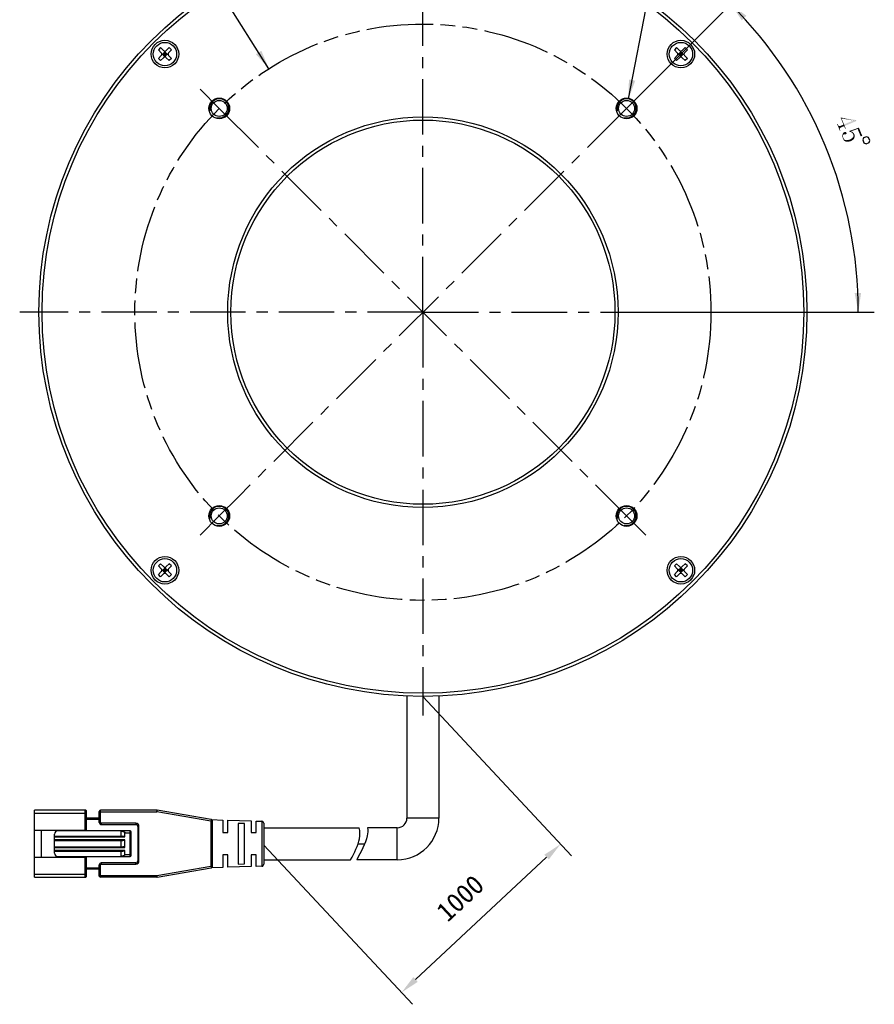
# Model space of a CAD drawing. Header units: millimetres. Extents: x 74 to 208, y 23 to 254.
# Tile 1 of 4: x 74 to 208, y 23 to 176. Entities that reach past the tile are written whole.
import ezdxf

# ---------------------------------------------------------------- set-up
doc = ezdxf.new("R2010")
doc.units = ezdxf.units.MM
doc.header["$LTSCALE"] = 23.1
doc.header["$PDMODE"] = 3
doc.header["$PDSIZE"] = 8
doc.linetypes.add('CENTER', pattern=[0.6, 0.375, -0.075, 0.075, -0.075])
doc.linetypes.add('PHANTOM', pattern=[0.8, 0.45, -0.05, 0.1, -0.05, 0.1, -0.05])
doc.layers.get('0').update_dxf_attribs({"linetype": 'CONTINUOUS'})
doc.layers.get('Defpoints').update_dxf_attribs({"linetype": 'CONTINUOUS'})
for name, color, linetype in [('00_COMPONENTS', 7, 'CONTINUOUS'), ('03_ALL_AXES', 7, 'CONTINUOUS'), ('07_ALL_HOLES', 7, 'CONTINUOUS'), ('51__DRAFT_DIMS', 7, 'CONTINUOUS')]:
    doc.layers.add(name, color=color, linetype=linetype)
doc.styles.get("Standard").update_dxf_attribs({"font": 'simfang.ttf'})
doc.dimstyles.new('DIMSTYLE_3', dxfattribs={"dimtxt": 3, "dimasz": 3, "dimexe": 2.5, "dimexo": 0.5, "dimgap": 3, "dimtad": 1, "dimdec": 1, "dimdsep": 46, "dimtxsty": 'STANDARD', "dimblk": '_FILLED', "dimblk1": '_FILLED', "dimblk2": '_FILLED', "dimcen": 0.09, "dimclrt": 3, "dimazin": 2, "dimtp": 0.5, "dimtm": 0.5, "dimtfac": 1, "dimtdec": -1, "dimtofl": 0, "dimtmove": 0, "dimatfit": 3, "dimldrblk": '_FILLED', "dimfxl": 1, "dimtolj": 1, "dimarcsym": 0})
doc.dimstyles.new('DIMSTYLE_4', dxfattribs={"dimtxt": 3, "dimasz": 3, "dimexe": 2.5, "dimexo": 0.5, "dimtad": 1, "dimdsep": 46, "dimtxsty": 'STANDARD', "dimblk": '_FILLED', "dimblk1": '_FILLED', "dimblk2": '_FILLED', "dimcen": 0.09, "dimclrt": 3, "dimazin": 2, "dimtp": 0.1, "dimtm": 0.1, "dimtfac": 1, "dimtofl": 0, "dimtmove": 0, "dimatfit": 1, "dimldrblk": '_FILLED', "dimfxl": 1, "dimtolj": 1, "dimarcsym": 0})

# ---------------------------------------------------------------- blocks, each defined once
blk = doc.blocks.new('*D4')
at = {"layer": '51__DRAFT_DIMS', "color": 4}
for p, q in [((169.62, 162.77), (187.31, 180.47)), ((173.12, 130.6), (207.97, 130.6))]:
    blk.add_line(p, q, dxfattribs=at)
for start, end in [(22.5, 45), (0, 22.5)]:
    blk.add_arc((137.45, 130.6), 68.02, start, end, dxfattribs=at)
for points in [[(187.98, 176.88), (185.55, 178.7), (187.26, 176.18)], [(204.9, 133.59), (205.47, 130.6), (205.9, 133.61)]]:
    blk.add_solid(points, dxfattribs=at)
blk = doc.blocks.new('_FILLED')
at = {"color": 0, "linetype": 'ByBlock'}
blk.add_solid([(0, 0), (-1, 0.167), (-1, -0.167)], dxfattribs=at)
blk = doc.blocks.new('*D5')
at = {"layer": '51__DRAFT_DIMS', "color": 4}
for p, q in [((169.55, 163.89), (174.29, 188.22)), ((174.29, 188.22), (177.79, 188.22)), ((177.79, 188.22), (189.61, 188.22))]:
    blk.add_line(p, q, dxfattribs=at)
at = {"layer": '51__DRAFT_DIMS', "color": 4, "xscale": 3, "yscale": 3, "zscale": 3, "rotation": 258.9738099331}
blk.add_blockref('_FILLED', (169.55, 163.89), dxfattribs=at)
blk = doc.blocks.new('*D6')
at = {"color": 4}
for p, q in [((99.23, 185.44), (87.82, 185.44)), ((102.73, 185.44), (99.23, 185.44)), ((113.38, 168.62), (102.73, 185.44))]:
    blk.add_line(p, q, dxfattribs=at)
at = {"color": 4, "xscale": 3, "yscale": 3, "zscale": 3, "rotation": 302.3344566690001}
blk.add_blockref('_FILLED', (113.38, 168.62), dxfattribs=at)
blk = doc.blocks.new('*D12')
at = {"layer": '51__DRAFT_DIMS', "color": 0, "lineweight": -2}
for p, q in [((137.45, 70.6), (160.67, 45.72)), ((112.59, 47.39), (135.81, 22.52)), ((136.29, 26.39), (156.77, 45.5))]:
    blk.add_line(p, q, dxfattribs=at)
at = {"layer": 'Defpoints', "color": 0}
for p in [(137.1, 70.96), (112.25, 47.76), (158.96, 47.55)]:
    blk.add_point(p, dxfattribs=at)
at = {"layer": '51__DRAFT_DIMS', "color": 0, "linetype": 'ByBlock', "lineweight": -2, "xscale": 3, "yscale": 3, "zscale": 3}
for p, rotation in [((158.96, 47.55), 43.03004363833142), ((134.1, 24.35), 223.0300436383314)]:
    blk.add_blockref('_FILLED', p, dxfattribs=dict(at, rotation=rotation))
at = {"layer": '51__DRAFT_DIMS', "color": 3, "insert": (143.27, 39.09), "char_height": 3, "attachment_point": 5, "rotation": 43.03}
blk.add_mtext('\\A1;1000{}{{\\H0.7x;}{}}', dxfattribs=at)

msp = doc.modelspace()

# ---------------------------------------------------------------- linework, layer by layer
at = {"layer": '00_COMPONENTS', "color": 7}
for p, q in [((96.46918, 171.92878), (96.11563, 171.57523)), ((96.11563, 171.57523), (96.57525, 171.11561)), ((96.57525, 170.69134), (96.11563, 170.23172)), ((96.46918, 171.92878), (96.9288, 171.46916)), ((96.66311, 170.90347), (97.61875, 170.90347)), ((97.14093, 171.25703), (96.78738, 170.90347)), ((97.14093, 170.54992), (96.78738, 170.90347)), ((97.31771, 171.08025), (96.96415, 170.7267)), ((96.96415, 171.08025), (97.31771, 170.7267)), ((97.14093, 170.42566), (97.14093, 171.38129)), ((97.49448, 170.90347), (97.14093, 171.25703)), ((97.49448, 170.90347), (97.14093, 170.54992)), ((97.81268, 171.92878), (97.35306, 171.46916)), ((98.16624, 171.57523), (97.70662, 171.11561)), ((97.70662, 170.69134), (98.16624, 170.23172)), ((98.16624, 171.57523), (97.81268, 171.92878)), ((177.07935, 171.92878), (176.7258, 171.57523)), ((176.7258, 171.57523), (177.18542, 171.11561)), ((177.18542, 170.69134), (176.7258, 170.23172)), ((177.07935, 171.92878), (177.53897, 171.46916)), ((177.27329, 170.90347), (178.22892, 170.90347)), ((177.7511, 171.25703), (177.39755, 170.90347)), ((177.7511, 170.54992), (177.39755, 170.90347)), ((177.92788, 171.08025), (177.57433, 170.7267)), ((177.57433, 171.08025), (177.92788, 170.7267)), ((177.7511, 170.42566), (177.7511, 171.38129)), ((178.10466, 170.90347), (177.7511, 171.25703)), ((178.10466, 170.90347), (177.7511, 170.54992)), ((178.42286, 171.92878), (177.96324, 171.46916)), ((178.77641, 171.57523), (178.31679, 171.11561)), ((178.31679, 170.69134), (178.77641, 170.23172)), ((178.77641, 171.57523), (178.42286, 171.92878)), ((96.46918, 169.87817), (96.11563, 170.23172)), ((96.9288, 170.33779), (96.46918, 169.87817)), ((97.35306, 170.33779), (97.81268, 169.87817)), ((98.16624, 170.23172), (97.81268, 169.87817)), ((177.07935, 169.87817), (176.7258, 170.23172)), ((177.53897, 170.33779), (177.07935, 169.87817)), ((177.96324, 170.33779), (178.42286, 169.87817)), ((178.77641, 170.23172), (178.42286, 169.87817)), ((96.46918, 91.31861), (96.11563, 90.96505)), ((96.11563, 90.96505), (96.57525, 90.50543)), ((96.46918, 91.31861), (96.9288, 90.85899)), ((97.14093, 89.81548), (97.14093, 90.77112)), ((97.81268, 91.31861), (97.35306, 90.85899)), ((98.16624, 90.96505), (97.70662, 90.50543)), ((98.16624, 90.96505), (97.81268, 91.31861)), ((177.07935, 91.31861), (176.7258, 90.96505)), ((176.7258, 90.96505), (177.18542, 90.50543)), ((177.07935, 91.31861), (177.53897, 90.85899)), ((177.7511, 89.81548), (177.7511, 90.77112)), ((178.42286, 91.31861), (177.96324, 90.85899)), ((178.77641, 90.96505), (178.31679, 90.50543)), ((178.77641, 90.96505), (178.42286, 91.31861)), ((96.57525, 90.08117), (96.11563, 89.62155)), ((96.46918, 89.268), (96.11563, 89.62155)), ((96.9288, 89.72762), (96.46918, 89.268)), ((96.66311, 90.2933), (97.61875, 90.2933)), ((97.14093, 90.64685), (96.78738, 90.2933)), ((97.14093, 89.93975), (96.78738, 90.2933)), ((96.96415, 90.47008), (97.31771, 90.11652)), ((97.31771, 90.47008), (96.96415, 90.11652)), ((97.49448, 90.2933), (97.14093, 90.64685)), ((97.49448, 90.2933), (97.14093, 89.93975)), ((97.35306, 89.72762), (97.81268, 89.268)), ((97.70662, 90.08117), (98.16624, 89.62155)), ((98.16624, 89.62155), (97.81268, 89.268)), ((177.18542, 90.08117), (176.7258, 89.62155)), ((177.07935, 89.268), (176.7258, 89.62155)), ((177.53897, 89.72762), (177.07935, 89.268)), ((177.27329, 90.2933), (178.22892, 90.2933)), ((177.7511, 90.64685), (177.39755, 90.2933)), ((177.7511, 89.93975), (177.39755, 90.2933)), ((177.57433, 90.47008), (177.92788, 90.11652)), ((177.92788, 90.47008), (177.57433, 90.11652)), ((178.10466, 90.2933), (177.7511, 90.64685)), ((178.10466, 90.2933), (177.7511, 89.93975)), ((177.96324, 89.72762), (178.42286, 89.268)), ((178.31679, 90.08117), (178.77641, 89.62155)), ((178.77641, 89.62155), (178.42286, 89.268)), ((134.94602, 70.65372), (134.94602, 51.59839)), ((139.94602, 70.6591), (139.94602, 51.59839)), ((84.68627, 52.84839), (76.78627, 52.84839)), ((76.78627, 42.34839), (76.78627, 52.84839)), ((84.88627, 49.72339), (84.88627, 52.64839)), ((86.88627, 50.89839), (86.88627, 52.64839)), ((95.8606, 52.84839), (87.08627, 52.84839)), ((104.33724, 51.39132), (95.91159, 52.84402)), ((86.88627, 51.59839), (84.88627, 51.59839)), ((104.44061, 51.35294), (106.18628, 51.29839)), ((104.58627, 44.10109), (104.58627, 51.0957)), ((106.18627, 51.29839), (106.18627, 49.34852)), ((106.98627, 51.27339), (110.58628, 51.16089)), ((106.98627, 49.34839), (106.98627, 51.27339)), ((108.58627, 50.77285), (108.58627, 44.42393)), ((109.58628, 50.73711), (108.58628, 50.77285)), ((110.58627, 51.16089), (110.58627, 49.34853)), ((111.38588, 51.1359), (112.29564, 51.10747)), ((111.38588, 49.34839), (111.38588, 51.1359)), ((112.58627, 50.80774), (112.58627, 44.38903)), ((76.78627, 49.72339), (84.88627, 49.72339)), ((77.78627, 49.72339), (77.78627, 45.47339)), ((91.68627, 49.59839), (80.38627, 49.59839)), ((83.78627, 49.59839), (83.78627, 49.72339)), ((87.18627, 50.59839), (92.58627, 50.59839)), ((90.28627, 49.59839), (90.28627, 49.58123)), ((90.28627, 48.74839), (90.28627, 49.58123)), ((90.88627, 48.64839), (90.88627, 49.29839)), ((91.88627, 45.79839), (91.88627, 49.39839)), ((92.88627, 50.29839), (92.88627, 44.89839)), ((106.18628, 49.34839), (106.98628, 49.34839)), ((109.58627, 44.45951), (109.58627, 50.73711)), ((110.58628, 49.34839), (111.38589, 49.34839)), ((112.58627, 50.09839), (127.47746, 50.09839)), ((133.44602, 50.09839), (128.81152, 50.09839)), ((79.88627, 46.09839), (79.88627, 49.09839)), ((79.88627, 48.74839), (90.58627, 48.74839)), ((79.88627, 48.09839), (90.58627, 48.09839)), ((90.28627, 47.09839), (90.28627, 48.09839)), ((90.88627, 46.99839), (90.88627, 48.19839)), ((79.88627, 47.09839), (90.58627, 47.09839)), ((79.88627, 46.44839), (90.58627, 46.44839)), ((90.28627, 45.59839), (90.28627, 46.44839)), ((90.88627, 45.89839), (90.88627, 46.54839)), ((76.78627, 45.47339), (84.88627, 45.47339)), ((80.38627, 45.59839), (91.68627, 45.59839)), ((83.78627, 45.47339), (83.78627, 45.59839)), ((84.88627, 42.54839), (84.88627, 45.47339)), ((92.58627, 44.59839), (87.18627, 44.59839)), ((106.18627, 45.84839), (106.18627, 43.89839)), ((106.98628, 45.84839), (106.18628, 45.84839)), ((106.98627, 43.92339), (106.98627, 45.84826)), ((110.58627, 45.84839), (110.58627, 44.03589)), ((111.38589, 45.84839), (110.58628, 45.84839)), ((111.38588, 44.06088), (111.38588, 45.84825)), ((112.58627, 45.09839), (126.15681, 45.09839)), ((133.44602, 45.09839), (127.09989, 45.09839)), ((86.88627, 43.59839), (84.88627, 43.59839)), ((86.88627, 42.54839), (86.88627, 44.29839)), ((95.91157, 42.35275), (104.33725, 43.80545)), ((106.18627, 43.89839), (104.44064, 43.84384)), ((110.58627, 44.03589), (106.98628, 43.92339)), ((108.58628, 44.42393), (109.58628, 44.45951)), ((112.29564, 44.08931), (111.38589, 44.06088)), ((76.78627, 42.34839), (84.68627, 42.34839)), ((95.86058, 42.34839), (87.08627, 42.34839))]:
    msp.add_line(p, q, dxfattribs=at)
at = {"layer": '00_COMPONENTS', "color": 4}
for p, q in [((76.78627, 52.34839), (84.88627, 52.34839)), ((84.68627, 49.72339), (84.68627, 52.84839)), ((86.88627, 52.54839), (95.8606, 52.54839)), ((87.08627, 50.89839), (87.08627, 52.84839)), ((95.8606, 52.84839), (95.8606, 52.54839)), ((95.8606, 52.54839), (95.91159, 52.84402)), ((104.28627, 51.09569), (95.8606, 52.54839)), ((86.88627, 51.39839), (84.88627, 51.39839)), ((86.88627, 50.89839), (87.08627, 50.89839)), ((92.58627, 50.79839), (87.18627, 50.79839)), ((87.18627, 50.79839), (87.18627, 50.59839)), ((92.58627, 50.79839), (92.58627, 50.59839)), ((104.33724, 51.39132), (104.28627, 51.09569)), ((104.28627, 51.09569), (104.58627, 51.09569)), ((104.28627, 51.09569), (104.28627, 44.10109)), ((112.29564, 51.10747), (112.29564, 44.08931)), ((139.94602, 51.59839), (134.94602, 51.59839)), ((90.88627, 49.29839), (91.88627, 49.29839)), ((91.68627, 45.59839), (91.68627, 49.59839)), ((93.08627, 50.29839), (92.88627, 50.29839)), ((93.08627, 44.89839), (93.08627, 50.29839)), ((133.44602, 45.09839), (133.44602, 50.09839)), ((79.88627, 48.64839), (90.88627, 48.64839)), ((90.88627, 48.19839), (79.88627, 48.19839)), ((79.88627, 46.99839), (90.88627, 46.99839)), ((90.88627, 46.54839), (79.88627, 46.54839)), ((127.31684, 47.59839), (128.36091, 47.59839)), ((84.68627, 42.34839), (84.68627, 45.47339)), ((87.18627, 44.59839), (87.18627, 44.39839)), ((90.88627, 45.89839), (91.88627, 45.89839)), ((92.58627, 44.39839), (92.58627, 44.59839)), ((93.08627, 44.89839), (92.88627, 44.89839)), ((86.88627, 43.79839), (84.88627, 43.79839)), ((87.08627, 44.29839), (86.88627, 44.29839)), ((87.08627, 42.34839), (87.08627, 44.29839)), ((87.18627, 44.39839), (92.58627, 44.39839)), ((95.8606, 42.64839), (104.28627, 44.10109)), ((104.58627, 44.10109), (104.28627, 44.10109)), ((104.28627, 44.10109), (104.33725, 43.80545)), ((76.78627, 42.84839), (84.88627, 42.84839)), ((86.88627, 42.64839), (95.8606, 42.64839)), ((95.86059, 42.4983), (95.86058, 42.34839)), ((95.8606, 42.64839), (95.86059, 42.4983)), ((95.91157, 42.35275), (95.8606, 42.64839))]:
    msp.add_line(p, q, dxfattribs=at)
at = {"layer": '00_COMPONENTS', "color": 7}
for centre, radius in [((137.44602, 130.59839), 60), ((137.44602, 130.59839), 59.5), ((97.14093, 170.90347), 2.15), ((97.14093, 170.90347), 1.825), ((177.7511, 170.90347), 2.15), ((177.7511, 170.90347), 1.825), ((105.62621, 162.41819), 1.625), ((105.62621, 162.41819), 1.25), ((169.26582, 162.41819), 1.625), ((169.26582, 162.41819), 1.25), ((137.44602, 130.59839), 30.5), ((137.44602, 130.59839), 30), ((105.62621, 98.77858), 1.625), ((105.62621, 98.77858), 1.25), ((169.26582, 98.77858), 1.625), ((169.26582, 98.77858), 1.25), ((97.14093, 90.2933), 2.15), ((177.7511, 90.2933), 2.15), ((97.14093, 90.2933), 1.825), ((177.7511, 90.2933), 1.825)]:
    msp.add_circle(centre, radius, dxfattribs=at)
for centre, radius, start, end in [((96.36311, 170.90347), 0.3, 315, 45), ((97.14093, 171.68129), 0.3, 225, 315), ((97.91875, 170.90347), 0.3, 135, 225), ((176.97329, 170.90347), 0.3, 315, 45), ((177.7511, 171.68129), 0.3, 225, 315), ((178.52892, 170.90347), 0.3, 135, 225), ((97.14093, 170.12566), 0.3, 45, 135), ((177.7511, 170.12566), 0.3, 45, 135), ((97.14093, 91.07112), 0.3, 225, 315), ((177.7511, 91.07112), 0.3, 225, 315), ((96.36311, 90.2933), 0.3, 315, 45), ((97.14093, 89.51548), 0.3, 45, 135), ((97.91875, 90.2933), 0.3, 135, 225), ((176.97329, 90.2933), 0.3, 315, 45), ((177.7511, 89.51548), 0.3, 45, 135), ((178.52892, 90.2933), 0.3, 135, 225), ((84.68627, 52.64839), 0.2, 359.9998736, 89.9999992), ((87.08627, 52.64839), 0.2, 90, 179.9999991), ((95.8606, 52.54839), 0.3, 80.2090251, 90.0001031), ((87.18627, 50.89839), 0.3, 180.0000011, 269.9999993), ((104.28627, 51.09569), 0.3, 0.0062155, 80.2176628), ((112.28627, 50.80762), 0.3, 0.0527126, 88.2099508), ((133.44602, 51.59839), 6.5, 270, 360), ((133.44602, 51.59839), 1.5, 270, 360), ((80.38627, 49.09839), 0.5, 90, 180), ((90.02598, 47.36911), 2.22738, 81.7052966, 83.2889845), ((91.68627, 49.39839), 0.2, 0, 89.9999992), ((92.58627, 50.29839), 0.3, 0.0000008, 89.9999999), ((80.38627, 46.09839), 0.5, 180, 269.9999997), ((87.18627, 44.29839), 0.3, 90.000001, 179.9999991), ((91.68627, 45.79839), 0.2, 270.0000001, 359.9999997), ((92.58627, 44.89839), 0.3, 270.0000008, 359.9999999), ((104.28627, 44.10109), 0.3, 279.7867878, 359.999999), ((112.28627, 44.38916), 0.3, 271.7900492, 359.9472874), ((84.68627, 42.54839), 0.2, 270.0000001, 0.0001264), ((87.08627, 42.54839), 0.2, 180.0000001, 270), ((95.8606, 42.64839), 0.3, 269.9914321, 279.7825102)]:
    msp.add_arc(centre, radius, start, end, dxfattribs=at)
at = {"layer": '00_COMPONENTS', "color": 4}
for centre, radius, start, end in [((105.62621, 162.41819), 1.5, 255, 195), ((169.26582, 162.41819), 1.5, 255, 195), ((105.62621, 98.77858), 1.5, 255, 195), ((169.26582, 98.77858), 1.5, 255, 195), ((87.18627, 50.89839), 0.1, 180, 270), ((92.58627, 50.29839), 0.49999, 0, 89.9999997), ((92.58627, 44.89839), 0.49999, 270, 359.9999997), ((87.18627, 44.29839), 0.1, 90, 180)]:
    msp.add_arc(centre, radius, start, end, dxfattribs=at)
at = {"layer": '00_COMPONENTS', "color": 7}
for centre, start_param, end_param in [((90.58627, 48.64839), 0.000000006, 1.570796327), ((90.58627, 48.19839), -1.570796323, 0), ((90.58627, 46.99839), 0, 1.570796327), ((90.58627, 46.54839), -1.570796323, 0)]:
    msp.add_ellipse(centre, major_axis=(0.3, 0), ratio=0.333333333, start_param=start_param, end_param=end_param, dxfattribs=at)
for points, knots in [([(90.34731, 49.57319), (90.39949, 49.56557), (90.50344, 49.5465), (90.63086, 49.51031), (90.72893, 49.46956), (90.79891, 49.43047), (90.85113, 49.38642), (90.88024, 49.33983), (90.88627, 49.31218), (90.88627, 49.29839)], [0, 0, 0, 0, 0.247503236, 0.495508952, 0.619999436, 0.745055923, 0.871163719, 0.93528426, 1, 1, 1, 1]), ([(126.15681, 45.09839), (126.73058, 46.16946), (127.63281, 47.90127), (127.64459, 49.54563), (127.47746, 50.09839)], [0, 0, 0, 0, 0.648671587, 1, 1, 1, 1]), ([(128.81152, 50.09839), (128.87701, 49.69008), (128.76909, 48.07016), (127.73661, 46.28855), (127.09989, 45.09839)], [0, 0, 0, 0, 0.265043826, 1, 1, 1, 1]), ([(90.88627, 45.89839), (90.88627, 45.88328), (90.87895, 45.85299), (90.85335, 45.81551), (90.82091, 45.7848), (90.77295, 45.75075), (90.70777, 45.71728), (90.59903, 45.67594), (90.45823, 45.64015), (90.34372, 45.62232), (90.28627, 45.61554)], [0, 0, 0, 0, 0.064660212, 0.128693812, 0.192057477, 0.25497255, 0.379941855, 0.504393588, 0.752416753, 1, 1, 1, 1])]:
    msp.add_open_spline(points, degree=3, knots=knots, dxfattribs=at)
at = {"layer": '03_ALL_AXES', "color": 1, "linetype": 'CENTER'}
for q in [(137.44602, 193.59839), (74.44602, 130.59839), (137.44602, 67.59839), (200.44602, 130.59839)]:
    msp.add_line((137.44602, 130.59839), q, dxfattribs=at)
at = {"layer": '07_ALL_HOLES', "color": 1, "linetype": 'CENTER'}
for p, q in [((105.62621, 162.41819), (102.62101, 165.4234)), ((169.26582, 162.41819), (172.27103, 165.4234)), ((105.62621, 162.41819), (166.26062, 101.78379)), ((169.26582, 162.41819), (108.63142, 101.78379)), ((105.62621, 98.77858), (108.63142, 101.78379)), ((169.26582, 98.77858), (166.26062, 101.78379)), ((105.62621, 98.77858), (102.62101, 95.77338)), ((169.26582, 98.77858), (172.27103, 95.77338))]:
    msp.add_line(p, q, dxfattribs=at)
at = {"layer": '07_ALL_HOLES', "color": 1, "linetype": 'PHANTOM'}
msp.add_circle((137.44602, 130.59839), 45, dxfattribs=at)
at = {"layer": '51__DRAFT_DIMS', "color": 3}
msp.add_lwpolyline([(206.75639, 158.00544), (206.29446, 157.8141), (206.15916, 157.48745), (206.35051, 157.02551), (206.67714, 156.89021), (207.13908, 157.08156), (207.27438, 157.4082), (207.08305, 157.87013), (206.75639, 158.00544)], dxfattribs=at)
for points in [[(202.31788, 159.82001), (202.15054, 159.97902), (202.23716, 160.01489)], [(202.61386, 159.10545), (202.67664, 158.95388), (202.15054, 159.97902)], [(202.57798, 159.19206), (202.61386, 159.10545), (202.15054, 159.97902)], [(202.36272, 159.71175), (202.57798, 159.19206), (202.15054, 159.97902)], [(202.33582, 159.77671), (202.36272, 159.71175), (202.15054, 159.97902)], [(202.31788, 159.82001), (202.33582, 159.77671), (202.15054, 159.97902)], [(202.15054, 159.97902), (202.67664, 158.95388), (202.59003, 158.918)], [(202.7043, 160.96945), (202.76926, 160.99635), (203.51741, 159.2514)], [(203.15276, 159.88678), (202.7043, 160.96945), (203.51741, 159.2514)], [(203.33803, 159.68447), (203.51741, 159.2514), (202.76926, 160.99635)], [(203.23937, 159.92265), (203.33803, 159.68447), (202.76926, 160.99635)], [(202.8537, 160.85375), (203.23937, 159.92265), (202.76926, 160.99635)], [(204.65953, 160.53627), (202.8537, 160.85375), (202.76926, 160.99635)], [(205.17857, 160.44684), (204.65953, 160.53627), (202.76926, 160.99635)], [(205.17857, 160.44684), (202.76926, 160.99635), (205.11579, 160.59842)], [(203.23937, 159.92265), (204.6685, 160.51462), (205.17857, 160.44684)], [(203.23937, 159.92265), (205.17857, 160.44684), (203.33803, 159.68447)], [(204.6685, 160.51462), (204.65953, 160.53627), (205.17857, 160.44684)], [(202.36272, 159.71175), (202.40232, 159.67741), (202.58541, 159.29662)], [(202.36272, 159.71175), (202.58541, 159.29662), (202.57798, 159.19206)], [(202.58541, 159.29662), (202.40232, 159.67741), (202.43294, 159.66472)], [(202.5981, 159.32724), (202.43294, 159.66472), (202.46356, 159.65204)], [(202.43294, 159.66472), (202.5981, 159.32724), (202.58541, 159.29662)], [(202.63244, 159.36683), (202.46356, 159.65204), (202.51584, 159.64832)], [(202.46356, 159.65204), (202.63244, 159.36683), (202.5981, 159.32724)], [(202.67574, 159.38477), (202.51584, 159.64832), (202.55914, 159.66626)], [(202.51584, 159.64832), (202.67574, 159.38477), (202.63244, 159.36683)], [(202.71008, 159.42436), (202.55914, 159.66626), (202.61142, 159.66255)], [(202.55914, 159.66626), (202.71008, 159.42436), (202.67574, 159.38477)], [(203.25142, 159.64859), (202.61142, 159.66255), (203.15276, 159.88678)], [(202.61142, 159.66255), (203.25142, 159.64859), (202.71008, 159.42436)], [(203.11152, 158.27147), (202.98903, 158.32221), (203.03976, 158.4447)], [(203.14585, 158.31107), (203.03976, 158.4447), (203.0905, 158.56719)], [(203.03976, 158.4447), (203.14585, 158.31107), (203.11152, 158.27147)], [(203.27577, 158.36488), (203.0905, 158.56719), (203.18083, 158.65534)], [(203.27577, 158.36488), (203.20185, 158.35963), (203.0905, 158.56719)], [(203.0905, 158.56719), (203.20185, 158.35963), (203.14585, 158.31107)], [(203.25142, 159.64859), (203.15276, 159.88678), (203.51741, 159.2514)], [(203.41095, 158.34477), (203.18083, 158.65534), (203.2891, 158.70019)], [(203.41095, 158.34477), (203.32805, 158.36117), (203.18083, 158.65534)], [(203.18083, 158.65534), (203.32805, 158.36117), (203.27577, 158.36488)], [(203.25142, 159.64859), (203.51741, 159.2514), (203.4308, 159.21552)], [(203.50653, 158.35899), (203.2891, 158.70019), (203.39736, 158.74504)], [(203.2891, 158.70019), (203.50653, 158.35899), (203.41095, 158.34477)], [(203.56252, 158.40755), (203.39736, 158.74504), (203.48026, 158.72864)], [(203.39736, 158.74504), (203.56252, 158.40755), (203.50653, 158.35899)], [(203.6312, 158.48673), (203.61851, 158.45611), (203.48026, 158.72864)], [(203.6312, 158.48673), (203.48026, 158.72864), (203.54151, 158.70327)], [(203.48026, 158.72864), (203.61851, 158.45611), (203.56252, 158.40755)], [(203.62595, 158.56066), (203.64388, 158.51736), (203.54151, 158.70327)], [(203.60801, 158.60397), (203.62595, 158.56066), (203.54151, 158.70327)], [(203.59007, 158.64728), (203.60801, 158.60397), (203.54151, 158.70327)], [(203.59007, 158.64728), (203.54151, 158.70327), (203.57213, 158.69058)], [(203.54151, 158.70327), (203.64388, 158.51736), (203.6312, 158.48673)], [(205.36347, 159.20427), (204.07016, 158.89687), (205.55681, 159.41119)], [(205.36347, 159.20427), (204.2972, 158.83871), (204.07016, 158.89687)], [(204.32936, 158.69982), (204.23749, 158.73787), (204.07016, 158.89687)], [(204.2972, 158.83871), (204.32936, 158.69982), (204.07016, 158.89687)], [(204.07016, 158.89687), (204.23749, 158.73787), (204.13294, 158.7453)], [(204.49145, 158.61474), (204.42123, 158.66176), (204.2972, 158.83871)], [(204.49145, 158.61474), (204.2972, 158.83871), (204.41072, 158.80962)], [(204.2972, 158.83871), (204.42123, 158.66176), (204.32936, 158.69982)], [(204.58857, 158.50276), (204.54, 158.55875), (204.41072, 158.80962)], [(204.6461, 158.42511), (204.58857, 158.50276), (204.41072, 158.80962)], [(204.6461, 158.42511), (204.41072, 158.80962), (204.53321, 158.75889)], [(204.41072, 158.80962), (204.54, 158.55875), (204.49145, 158.61474)], [(204.53321, 158.75889), (204.6124, 158.69021), (204.92478, 158.05855)], [(204.53321, 158.75889), (204.92478, 158.05855), (204.88301, 157.9144)], [(204.53321, 158.75889), (204.88301, 157.9144), (204.6461, 158.42511)], [(204.92478, 158.05855), (204.6124, 158.69021), (204.68261, 158.64319)], [(204.68197, 158.3385), (204.6461, 158.42511), (204.88301, 157.9144)], [(204.85149, 158.35798), (204.91427, 158.2064), (204.68261, 158.64319)], [(204.85149, 158.35798), (204.68261, 158.64319), (204.7887, 158.50955)], [(204.68261, 158.64319), (204.91427, 158.2064), (204.92478, 158.05855)], [(205.55681, 159.41119), (206.09496, 158.11199), (205.36347, 159.20427)], [(205.36347, 159.20427), (206.09496, 158.11199), (205.83884, 158.05663)], [(203.06975, 158.12733), (202.94726, 158.17807), (202.98903, 158.32221)], [(203.13933, 157.77562), (203.31871, 157.34255), (202.94726, 158.17807)], [(203.09819, 157.93616), (203.13933, 157.77562), (202.94726, 158.17807)], [(203.06975, 158.12733), (203.09819, 157.93616), (202.94726, 158.17807)], [(202.94726, 158.17807), (203.31871, 157.34255), (203.23952, 157.41123)], [(203.23952, 157.41123), (202.95777, 158.03021), (202.94726, 158.17807)], [(203.01158, 157.90029), (202.95777, 158.03021), (203.23952, 157.41123)], [(203.11152, 158.27147), (203.08615, 158.21023), (202.98903, 158.32221)], [(202.98903, 158.32221), (203.08615, 158.21023), (203.06975, 158.12733)], [(203.15509, 157.55383), (203.01158, 157.90029), (203.23952, 157.41123)], [(203.15509, 157.55383), (203.05271, 157.73974), (203.01158, 157.90029)], [(203.05271, 157.73974), (203.15509, 157.55383), (203.08859, 157.65313)], [(203.13933, 157.77562), (203.21479, 157.65467), (203.38892, 157.29553)], [(203.13933, 157.77562), (203.38892, 157.29553), (203.31871, 157.34255)], [(203.15509, 157.55383), (203.23952, 157.41123), (203.19096, 157.46722)], [(203.38892, 157.29553), (203.21479, 157.65467), (203.30295, 157.56434)], [(203.45017, 157.27016), (203.30295, 157.56434), (203.40378, 157.50464)], [(203.30295, 157.56434), (203.45017, 157.27016), (203.38892, 157.29553)], [(203.54203, 157.23211), (203.40378, 157.50464), (203.5173, 157.47555)], [(203.40378, 157.50464), (203.54203, 157.23211), (203.45017, 157.27016)], [(203.70783, 157.19931), (203.5173, 157.47555), (203.65248, 157.45544)], [(203.5173, 157.47555), (203.70783, 157.19931), (203.54203, 157.23211)], [(203.90797, 157.2061), (203.65248, 157.45544), (203.80034, 157.46594)], [(203.65248, 157.45544), (203.90797, 157.2061), (203.70783, 157.19931)], [(204.09016, 157.2562), (203.80034, 157.46594), (203.98253, 157.51604)], [(203.80034, 157.46594), (204.09016, 157.2562), (203.90797, 157.2061)], [(203.98253, 157.51604), (204.16473, 157.56614), (204.29401, 157.31527)], [(203.98253, 157.51604), (204.29401, 157.31527), (204.09016, 157.2562)], [(204.29401, 157.31527), (204.16473, 157.56614), (204.30734, 157.65058)], [(204.30734, 157.65058), (204.47993, 157.41765), (204.29401, 157.31527)], [(204.47993, 157.41765), (204.30734, 157.65058), (204.42829, 157.72605)], [(204.62253, 157.50209), (204.42829, 157.72605), (204.54027, 157.82317)], [(204.42829, 157.72605), (204.62253, 157.50209), (204.47993, 157.41765)], [(204.7472, 157.62983), (204.54027, 157.82317), (204.6306, 157.91132)], [(204.54027, 157.82317), (204.7472, 157.62983), (204.62253, 157.50209)], [(204.6306, 157.91132), (204.69031, 158.01216), (204.84124, 157.77026)], [(204.6306, 157.91132), (204.84124, 157.77026), (204.7472, 157.62983)], [(204.70517, 158.22127), (204.68197, 158.3385), (204.88301, 157.9144)], [(204.84124, 157.77026), (204.69031, 158.01216), (204.71939, 158.12568)], [(204.71939, 158.12568), (204.70517, 158.22127), (204.88301, 157.9144)], [(204.71939, 158.12568), (204.88301, 157.9144), (204.84124, 157.77026)]]:
    msp.add_solid(points, dxfattribs=at)

# ---------------------------------------------------------------- dimensions: what is measured, and where the dimension line sits
at = {"color": 4}
dim = msp.add_diameter_dim_2p(p1=(113.37729, 168.6207), p2=(161.51474, 92.57607), text='%%c<>', dimstyle='DIMSTYLE_4', override={"dimtih": 1, "dimtoh": 1, "dimpost": '<>'}, dxfattribs=at)
dim.commit()
dim.dimension.update_dxf_attribs({"geometry": '*D6', "text_midpoint": (89.32129, 186.19453), "dimtype": 163})
at = {"layer": '51__DRAFT_DIMS', "color": 4}
dim = msp.add_diameter_dim_2p(p1=(169.55271, 163.8905), p2=(168.97894, 160.94588), text='4-M<>\\P ', dimstyle='DIMSTYLE_4', override={"dimtih": 1, "dimtoh": 1, "dimpost": '<>'}, dxfattribs=at)
dim.commit()
dim.dimension.update_dxf_attribs({"geometry": '*D5', "text_midpoint": (179.29364, 188.97108), "dimtype": 163})
dim = msp.add_angular_dim_2l(base=(200.29077, 156.62954), line1=((171.94251, 130.59839), (172.62274, 130.59839)), line2=((168.78483, 161.9372), (169.26582, 162.41819)), dimstyle='DIMSTYLE_3', dxfattribs=at)
dim.commit()
dim.dimension.update_dxf_attribs({"geometry": '*D4', "text_midpoint": (199.05414, 159.43452), "dimtype": 162})
dim = msp.add_linear_dim(base=(158.95969, 47.55204), p1=(112.24508, 47.75742), p2=(137.10483, 70.96389), angle=43.0300436, text='1000{}{{\\H0.7x;}{}}', dimstyle='DIMSTYLE_3', override={"dimdec": 4, "dimtxsty": 'STANDARD'}, dxfattribs=at)
dim.commit()
dim.dimension.update_dxf_attribs({"geometry": '*D12', "text_midpoint": (146.35227, 35.78306), "dimtype": 161})

doc.saveas('drawing.dxf')
